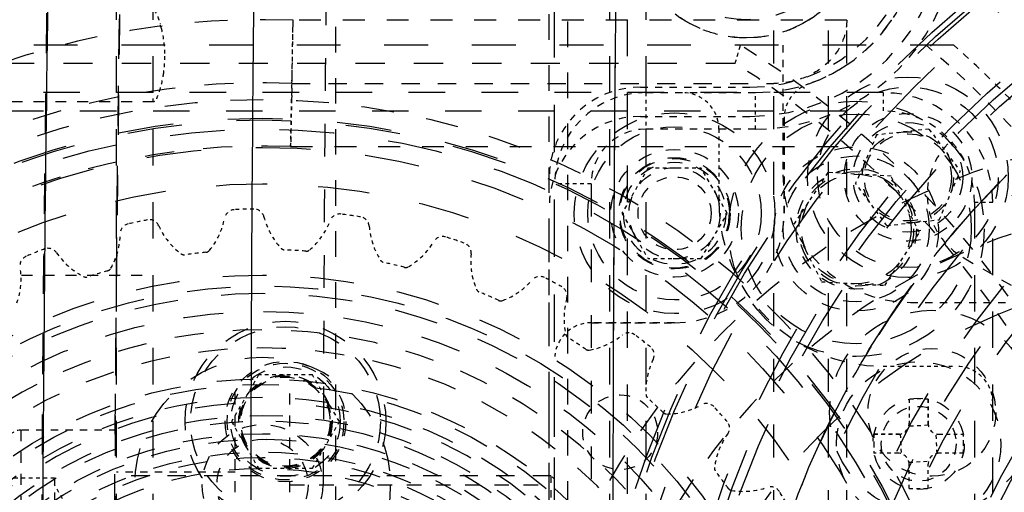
# Model space of a CAD drawing. Header units: millimetres. Extents: x 14186 to 17588, y 1400 to 3805.
# Tile 128 of 256: x 16298 to 16325, y 2729 to 2742. Entities that reach past the tile are written whole.
import ezdxf

# ---------------------------------------------------------------- set-up
doc = ezdxf.new("R2010")
doc.units = ezdxf.units.MM
doc.linetypes.add('HIDDEN', pattern=[0.2, 0.1, -0.1])
for name, color, linetype in [('DEFAULT_2', 8, 'HIDDEN'), ('INTFCLR_113701_10', 7, 'Continuous'), ('INTFCLR_159558', 7, 'Continuous'), ('INTFCLR_357034', 7, 'Continuous'), ('SHELL_48', 7, 'Continuous'), ('SHELL_52', 7, 'Continuous'), ('SHELL_61_1', 7, 'Continuous')]:
    doc.layers.add(name, color=color, linetype=linetype)
doc.layers.add('dim', color=82, linetype='Continuous', lineweight=9)
doc.styles.get("Standard").update_dxf_attribs({"font": 'arial.ttf'})
doc.dimstyles.new('ISO-25', dxfattribs={"dimtxt": 2.5, "dimasz": 2.5, "dimexe": 1.25, "dimexo": 0.625, "dimtad": 1, "dimtxsty": 'Standard', "dimcen": 2.5, "dimadec": 0, "dimazin": 0, "dimtfac": 1, "dimtmove": 0, "dimatfit": 3, "dimfxl": 1, "dimarcsym": 0})

# ---------------------------------------------------------------- blocks, each defined once
blk = doc.blocks.new('*D24')
at = {"layer": 'Defpoints', "color": 0, "transparency": 16777216}
for p in [(16328.859, 2985.593), (16472.816, 2454.767)]:
    blk.add_point(p, dxfattribs=at)
at = {"layer": 'dim', "color": 0, "linetype": 'Continuous', "lineweight": -2, "transparency": 16777216}
for p, q in [((16322.578, 3008.756), (16316.296, 3031.92)), ((16328.859, 2985.593), (16472.816, 2454.767)), ((16510.019, 2317.586), (16479.098, 2431.603))]:
    blk.add_line(p, q, dxfattribs=at)
at = {"layer": 'dim', "color": 0, "transparency": 16777216}
for points in [[(16326.438, 3009.803), (16318.717, 3007.709), (16328.859, 2985.593)], [(16482.958, 2432.65), (16475.237, 2430.556), (16472.816, 2454.767)]]:
    blk.add_solid(points, dxfattribs=at)
at = {"layer": 'dim', "color": 0, "transparency": 16777216, "insert": (16518.28, 2368.594), "char_height": 30, "attachment_point": 5, "rotation": 285.1733}
blk.add_mtext('360%%D', dxfattribs=at)
blk = doc.blocks.new('*D27')
at = {"layer": 'Defpoints', "color": 0, "transparency": 16777216}
for p in [(17053.851, 3119.687), (16297.825, 2320.672)]:
    blk.add_point(p, dxfattribs=at)
at = {"layer": 'dim', "color": 0, "linetype": 'Continuous', "lineweight": -2, "transparency": 16777216}
for p, q in [((17253.469, 3330.657), (17070.346, 3137.12)), ((16297.825, 2320.672), (17053.851, 3119.687)), ((16281.33, 2303.239), (16264.835, 2285.806))]:
    blk.add_line(p, q, dxfattribs=at)
at = {"layer": 'dim', "color": 0, "transparency": 16777216}
for points in [[(17067.44, 3139.87), (17073.251, 3134.371), (17053.851, 3119.687)], [(16278.424, 2305.989), (16284.235, 2300.49), (16297.825, 2320.672)]]:
    blk.add_solid(points, dxfattribs=at)
at = {"layer": 'dim', "color": 0, "transparency": 16777216, "insert": (17191.287, 3297.171), "char_height": 30, "attachment_point": 5, "rotation": 46.5835}
blk.add_mtext('∅1100', dxfattribs=at)
blk = doc.blocks.new('*D28')
at = {"layer": 'Defpoints', "color": 0, "transparency": 16777216}
for p in [(17217.995, 2998.669), (16133.681, 2441.691)]:
    blk.add_point(p, dxfattribs=at)
at = {"layer": 'dim', "color": 0, "linetype": 'Continuous', "lineweight": -2, "transparency": 16777216}
for p, q in [((17380.14, 3081.958), (17239.343, 3009.635)), ((16133.681, 2441.691), (17217.995, 2998.669)), ((16112.333, 2430.725), (16090.984, 2419.759))]:
    blk.add_line(p, q, dxfattribs=at)
at = {"layer": 'dim', "color": 0, "transparency": 16777216}
for points in [[(17237.515, 3013.193), (17241.17, 3006.077), (17217.995, 2998.669)], [(16110.505, 2434.283), (16114.16, 2427.167), (16133.681, 2441.691)]]:
    blk.add_solid(points, dxfattribs=at)
at = {"layer": 'dim', "color": 0, "transparency": 16777216, "insert": (17310.293, 3070.985), "char_height": 30, "attachment_point": 5, "rotation": 27.1882}
blk.add_mtext('∅1219', dxfattribs=at)

msp = doc.modelspace()

# ---------------------------------------------------------------- linework, layer by layer
for centre, radius in [((16675.838, 2720.18), 609.5), ((16675.838, 2720.18), 550), ((16400.838, 2720.18), 275)]:
    msp.add_circle(centre, radius)
at = {"color": 7, "linetype": 'Continuous'}
for centre, radius, start, end in [((17874.215, 2720.084), 1575.423, 178.718401, 179.996524), ((17870.452, 2727.435), 1556.019, 179.15533, 180.190039), ((17869.76, 2727.134), 1565.246, 179.156884, 180.254584)]:
    msp.add_arc(centre, radius, start, end, dxfattribs=at)
at = {"layer": 'DEFAULT_2', "color": 8, "linetype": 'HIDDEN', "ltscale": 13}
msp.add_line((16312.838, 2670.946), (16312.838, 2769.414), dxfattribs=at)
at = {"layer": 'DEFAULT_2', "color": 8, "linetype": 'HIDDEN', "ltscale": 10}
for p, q in [((16314.338, 2761.18), (16314.338, 2679.18)), ((16314.838, 2679.18), (16314.838, 2761.18)), ((16315.338, 2761.18), (16315.338, 2679.18)), ((16300.838, 2680.18), (16300.838, 2760.18)), ((16301.838, 2680.18), (16301.838, 2760.18)), ((16321.838, 2740.18), (16287.838, 2740.18)), ((16287.838, 2739.68), (16321.838, 2739.68)), ((16324.338, 2737.18), (16324.338, 2703.18)), ((16324.838, 2703.18), (16324.838, 2737.18))]:
    msp.add_line(p, q, dxfattribs=at)
at = {"layer": 'DEFAULT_2', "color": 8, "linetype": 'HIDDEN', "ltscale": 9}
for p, q in [((16318.838, 2685.18), (16318.838, 2755.18)), ((16320.338, 2685.18), (16320.338, 2755.18)), ((16320.838, 2685.18), (16320.838, 2755.18))]:
    msp.add_line(p, q, dxfattribs=at)
at = {"layer": 'DEFAULT_2', "color": 8, "linetype": 'HIDDEN', "ltscale": 7}
for p, q in [((16312.688, 2694.03), (16312.688, 2746.33)), ((16313.188, 2746.33), (16313.188, 2694.03)), ((16306.838, 2746.18), (16306.838, 2694.18))]:
    msp.add_line(p, q, dxfattribs=at)
at = {"layer": 'DEFAULT_2', "color": 8, "linetype": 'HIDDEN'}
for p, q in [((16305.643, 2740.432), (16305.676, 2742.164)), ((16317.338, 2739.18), (16317.338, 2737.18)), ((16321.658, 2739.019), (16321.081, 2737.695)), ((16323.092, 2739.181), (16321.658, 2739.019)), ((16323.092, 2739.181), (16323.95, 2738.02)), ((16320.323, 2737.991), (16319.372, 2736.544)), ((16322.053, 2737.891), (16320.323, 2737.991)), ((16322.83, 2736.343), (16322.053, 2737.891)), ((16323.373, 2736.697), (16323.95, 2738.02)), ((16321.939, 2736.534), (16321.081, 2737.695)), ((16319.372, 2736.544), (16320.15, 2734.996)), ((16321.939, 2736.534), (16323.373, 2736.697)), ((16321.879, 2734.896), (16322.83, 2736.343)), ((16320.15, 2734.996), (16321.879, 2734.896)), ((16321.838, 2732.68), (16323.838, 2732.68)), ((16304.727, 2732.442), (16303.988, 2731.162)), ((16306.205, 2732.442), (16304.727, 2732.442)), ((16306.944, 2731.162), (16306.205, 2732.442)), ((16303.988, 2731.162), (16304.727, 2729.882)), ((16306.205, 2729.882), (16306.944, 2731.162)), ((16304.727, 2729.882), (16306.205, 2729.882)), ((16299.859, 2728.18), (16299.138, 2729.43))]:
    msp.add_line(p, q, dxfattribs=at)
at = {"layer": 'DEFAULT_2', "color": 8, "linetype": 'HIDDEN', "ltscale": 6}
for p, q in [((16320.838, 2742.164), (16305.676, 2742.164)), ((16305.608, 2738.7), (16320.838, 2738.7))]:
    msp.add_line(p, q, dxfattribs=at)
at = {"layer": 'DEFAULT_2', "color": 8, "linetype": 'HIDDEN', "ltscale": 12}
msp.add_line((16323.773, 2741.48), (16285.902, 2741.48), dxfattribs=at)
at = {"layer": 'DEFAULT_2', "color": 8, "linetype": 'HIDDEN', "ltscale": 2}
for p, q in [((16319.088, 2741.48), (16319.088, 2737.93)), ((16315.188, 2740.33), (16318.188, 2740.33)), ((16315.188, 2739.53), (16318.188, 2739.53)), ((16319.124, 2739.478), (16319.124, 2736.872)), ((16322.588, 2734.43), (16326.138, 2734.43)), ((16316.124, 2733.872), (16313.838, 2733.872)), ((16300.838, 2730.93), (16298.213, 2730.93)), ((16304.088, 2729.78), (16300.838, 2729.78)), ((16299.138, 2729.618), (16299.138, 2726.742)), ((16312.738, 2729.68), (16312.738, 2726.68))]:
    msp.add_line(p, q, dxfattribs=at)
at = {"layer": 'DEFAULT_2', "color": 8, "linetype": 'HIDDEN', "ltscale": 8}
msp.add_line((16317.784, 2740.98), (16291.891, 2740.98), dxfattribs=at)
at = {"layer": 'DEFAULT_2', "color": 8, "linetype": 'HIDDEN', "ltscale": 0.2}
msp.add_line((16305.64, 2740.305), (16305.634, 2739.988), dxfattribs=at)
at = {"layer": 'DEFAULT_2', "color": 8, "linetype": 'HIDDEN', "ltscale": 5}
for p, q in [((16305.643, 2740.432), (16318.838, 2740.432)), ((16312.738, 2729.68), (16300.838, 2729.68))]:
    msp.add_line(p, q, dxfattribs=at)
at = {"layer": 'DEFAULT_2', "color": 8, "linetype": 'HIDDEN', "ltscale": 0.4}
for p, q in [((16321.838, 2740.18), (16321.838, 2739.68)), ((16324.338, 2737.18), (16324.838, 2737.18)), ((16323.07, 2731.06), (16322.537, 2731.035)), ((16322.303, 2730.818), (16322.328, 2730.284)), ((16323.313, 2730.292), (16323.288, 2730.826)), ((16322.546, 2730.05), (16323.079, 2730.075))]:
    msp.add_line(p, q, dxfattribs=at)
at = {"layer": 'DEFAULT_2', "color": 8, "linetype": 'HIDDEN', "ltscale": 3}
for p, q in [((16301.863, 2739.93), (16295.838, 2739.93)), ((16295.838, 2735.18), (16301.838, 2735.18)), ((16304.088, 2725.629), (16304.088, 2732.156)), ((16305.588, 2725.629), (16305.588, 2732.156)), ((16298.213, 2730.93), (16298.213, 2725.43))]:
    msp.add_line(p, q, dxfattribs=at)
at = {"layer": 'DEFAULT_2', "color": 8, "linetype": 'HIDDEN', "ltscale": 0.001}
msp.add_line((16314.691, 2733.536), (16314.69, 2733.536), dxfattribs=at)
at = {"layer": 'DEFAULT_2', "color": 8, "linetype": 'HIDDEN', "ltscale": 0.5}
for p, q in [((16322.548, 2731.779), (16322.548, 2731.115)), ((16323.068, 2731.779), (16323.07, 2731.06)), ((16323.068, 2731.075), (16323.068, 2731.779)), ((16321.584, 2730.815), (16322.303, 2730.818)), ((16322.288, 2730.815), (16321.584, 2730.815)), ((16323.368, 2730.815), (16324.032, 2730.815)), ((16322.248, 2730.295), (16321.584, 2730.295)), ((16324.032, 2730.295), (16323.313, 2730.292)), ((16324.032, 2730.295), (16323.328, 2730.295)), ((16322.548, 2729.331), (16322.548, 2730.046)), ((16323.068, 2729.331), (16323.068, 2729.995))]:
    msp.add_line(p, q, dxfattribs=at)
at = {"layer": 'DEFAULT_2', "color": 8, "linetype": 'HIDDEN', "ltscale": 0.9}
msp.add_line((16297.838, 2729.618), (16299.138, 2729.618), dxfattribs=at)
at = {"layer": 'DEFAULT_2', "color": 8, "linetype": 'HIDDEN', "ltscale": 0.1}
msp.add_line((16312.838, 2729.58), (16312.738, 2729.68), dxfattribs=at)
at = {"layer": 'DEFAULT_2', "color": 8, "linetype": 'HIDDEN', "ltscale": 4}
msp.add_line((16305.588, 2729.43), (16312.482, 2729.43), dxfattribs=at)
at = {"layer": 'DEFAULT_2', "color": 8, "linetype": 'HIDDEN', "ltscale": 11}
msp.add_lwpolyline([(16300.765, 2720.18), (16300.77, 2724.205), (16300.788, 2728.621), (16300.817, 2732.91), (16300.856, 2737.071), (16300.905, 2741.106), (16300.962, 2745.015), (16301.027, 2748.799), (16301.098, 2752.457), (16301.163, 2755.494)], dxfattribs=at)
at = {"layer": 'DEFAULT_2', "color": 8, "linetype": 'HIDDEN', "ltscale": 0.5}
for points in [[(16305.663, 2741.48), (16305.672, 2741.932), (16305.676, 2742.164)], [(16305.648, 2740.709), (16305.655, 2741.065), (16305.659, 2741.266), (16305.663, 2741.48)]]:
    msp.add_lwpolyline(points, dxfattribs=at)
at = {"layer": 'DEFAULT_2', "color": 8, "linetype": 'HIDDEN'}
msp.add_lwpolyline([(16305.608, 2738.7), (16305.645, 2740.56), (16305.648, 2740.709)], dxfattribs=at)
at = {"layer": 'DEFAULT_2', "color": 8, "linetype": 'HIDDEN', "ltscale": 0.6}
msp.add_lwpolyline([(16305.634, 2739.988), (16305.63, 2739.801), (16305.626, 2739.598), (16305.617, 2739.161)], dxfattribs=at)
at = {"layer": 'DEFAULT_2', "color": 8, "linetype": 'HIDDEN', "ltscale": 0.3}
msp.add_lwpolyline([(16305.617, 2739.161), (16305.612, 2738.932), (16305.608, 2738.7)], dxfattribs=at)
at = {"layer": 'DEFAULT_2', "color": 8, "linetype": 'HIDDEN', "ltscale": 23}
for radius in [29.1, 29, 28.5]:
    msp.add_circle((16342.838, 2720.18), radius, dxfattribs=at)
at = {"layer": 'DEFAULT_2', "color": 8, "linetype": 'HIDDEN', "ltscale": 8}
for centre, radius in [((16318.089, 2744.929), 3.25), ((16321.101, 2736.443), 3.5), ((16321.101, 2736.443), 3.15), ((16304.838, 2729.43), 3.5), ((16304.838, 2720.18), 10.5), ((16304.838, 2720.18), 10), ((16304.838, 2720.18), 9.7)]:
    msp.add_circle(centre, radius, dxfattribs=at)
at = {"layer": 'DEFAULT_2', "color": 8, "linetype": 'HIDDEN', "ltscale": 7}
for centre, radius in [((16318.089, 2744.929), 2.75), ((16322.515, 2737.858), 2.75), ((16323.169, 2731.414), 2.8), ((16305.466, 2731.162), 2.75)]:
    msp.add_circle(centre, radius, dxfattribs=at)
at = {"layer": 'DEFAULT_2', "color": 8, "linetype": 'HIDDEN', "ltscale": 21}
msp.add_circle((16342.838, 2720.18), 26.75, dxfattribs=at)
at = {"layer": 'DEFAULT_2', "color": 8, "linetype": 'HIDDEN', "ltscale": 20}
for radius in [25, 24.5]:
    msp.add_circle((16342.838, 2720.18), radius, dxfattribs=at)
at = {"layer": 'DEFAULT_2', "color": 8, "linetype": 'HIDDEN', "ltscale": 18}
for radius in [23, 22.5, 22]:
    msp.add_circle((16342.838, 2720.18), radius, dxfattribs=at)
at = {"layer": 'DEFAULT_2', "color": 8, "linetype": 'HIDDEN', "ltscale": 6}
for centre, radius in [((16322.515, 2737.858), 2.475), ((16305.466, 2731.162), 2.6)]:
    msp.add_circle(centre, radius, dxfattribs=at)
at = {"layer": 'DEFAULT_2', "color": 8, "linetype": 'HIDDEN', "ltscale": 15}
for centre, radius in [((16304.838, 2720.18), 19.3), ((16304.838, 2720.18), 19.25), ((16304.838, 2720.18), 19), ((16342.838, 2720.18), 19), ((16304.838, 2720.18), 18.5), ((16342.838, 2720.18), 18.5)]:
    msp.add_circle(centre, radius, dxfattribs=at)
at = {"layer": 'DEFAULT_2', "color": 8, "linetype": 'HIDDEN', "ltscale": 4}
for centre, radius in [((16322.515, 2737.858), 1.75), ((16322.515, 2737.858), 1.25), ((16322.515, 2737.858), 1.194), ((16316.124, 2736.872), 1.25), ((16321.101, 2736.443), 1.65), ((16323.169, 2731.414), 1.75), ((16305.466, 2731.162), 1.6), ((16305.466, 2731.162), 1.28), ((16305.466, 2731.162), 1.25), ((16305.466, 2731.162), 1.22), ((16322.808, 2730.555), 1.25), ((16304.838, 2729.43), 1.65), ((16304.838, 2729.43), 1.25)]:
    msp.add_circle(centre, radius, dxfattribs=at)
at = {"layer": 'DEFAULT_2', "color": 8, "linetype": 'HIDDEN', "ltscale": 5}
for centre, radius in [((16322.515, 2737.858), 1.5), ((16321.101, 2736.443), 2.25), ((16316.124, 2736.872), 1.525), ((16321.101, 2736.443), 2), ((16321.101, 2736.443), 1.571), ((16321.101, 2736.443), 1.5), ((16322.808, 2730.555), 2.25), ((16305.466, 2731.162), 1.5)]:
    msp.add_circle(centre, radius, dxfattribs=at)
at = {"layer": 'DEFAULT_2', "color": 8, "linetype": 'HIDDEN', "ltscale": 14}
for centre, radius in [((16342.838, 2720.18), 18), ((16304.838, 2720.18), 17.5)]:
    msp.add_circle(centre, radius, dxfattribs=at)
at = {"layer": 'DEFAULT_2', "color": 8, "linetype": 'HIDDEN', "ltscale": 3}
for centre, radius in [((16316.124, 2736.872), 1), ((16314.634, 2730.87), 1.025), ((16322.808, 2730.555), 1.025)]:
    msp.add_circle(centre, radius, dxfattribs=at)
at = {"layer": 'DEFAULT_2', "color": 8, "linetype": 'HIDDEN', "ltscale": 12}
for radius in [15, 14.7, 14.5]:
    msp.add_circle((16304.838, 2720.18), radius, dxfattribs=at)
at = {"layer": 'DEFAULT_2', "color": 8, "linetype": 'HIDDEN', "ltscale": 11}
msp.add_circle((16304.838, 2720.18), 14, dxfattribs=at)
at = {"layer": 'DEFAULT_2', "color": 8, "linetype": 'HIDDEN', "ltscale": 10}
msp.add_circle((16304.838, 2720.18), 12, dxfattribs=at)
at = {"layer": 'DEFAULT_2', "color": 8, "linetype": 'HIDDEN', "ltscale": 9}
msp.add_circle((16304.838, 2720.18), 11, dxfattribs=at)
at = {"layer": 'DEFAULT_2', "color": 8, "linetype": 'HIDDEN', "ltscale": 11}
for centre, radius, start, end in [((17873.623, 2720.09), 1574.858, 178.709516, 179.996716), ((17873.845, 2720.088), 1573.08, 178.709416, 179.996648), ((16304.838, 2720.18), 11.5, 93.7393, 273.4333)]:
    msp.add_arc(centre, radius, start, end, dxfattribs=at)
at = {"layer": 'DEFAULT_2', "color": 8, "linetype": 'HIDDEN', "ltscale": 9}
for centre, radius, start, end in [((17871.222, 2727.361), 1556.789, 179.155586, 180.189783), ((17869.782, 2727.125), 1563.284, 179.156891, 180.254573), ((16304.838, 2720.18), 22, 87.815, 272.185), ((16304.838, 2720.18), 19.8, 32.6534, 120.3466), ((16304.838, 2720.18), 11.5, 330.5667, 86.2607), ((16304.838, 2720.18), 19.8, 302.6534, 30.3466)]:
    msp.add_arc(centre, radius, start, end, dxfattribs=at)
at = {"layer": 'DEFAULT_2', "color": 8, "linetype": 'HIDDEN', "ltscale": 4}
for centre, radius, start, end in [((16318.188, 2744.83), 5.3, 270, 0), ((16318.188, 2744.83), 4.5, 270, 0), ((16304.838, 2720.18), 25, 31.5701, 58.4299), ((16304.838, 2720.18), 24.5, 31.8991, 58.1009), ((16321.838, 2737.18), 4.5, 180, 270)]:
    msp.add_arc(centre, radius, start, end, dxfattribs=at)
at = {"layer": 'DEFAULT_2', "color": 8, "linetype": 'HIDDEN', "ltscale": 3}
for centre, radius, start, end in [((16318.338, 2744.68), 4.5, 288.9544, 0), ((16304.838, 2720.18), 28, 40.4728, 49.5272), ((16321.838, 2737.18), 3, 0, 90), ((16322.588, 2737.93), 3.5, 180, 270), ((16316.124, 2736.872), 3, 270, 0)]:
    msp.add_arc(centre, radius, start, end, dxfattribs=at)
at = {"layer": 'DEFAULT_2', "color": 8, "linetype": 'HIDDEN', "ltscale": 0.09}
msp.add_arc((16299.308, 2741.28), 2.836, 13.5422, 16.1737, dxfattribs=at)
at = {"layer": 'DEFAULT_2', "color": 8, "linetype": 'HIDDEN', "ltscale": 0.4}
for centre, radius, start, end in [((16143.712, 2790.727), 181.042, 344.05084, 344.21535), ((16304.838, 2720.18), 16.81, 90.8068, 92.6439), ((16304.838, 2720.18), 16.81, 80.8068, 82.6439), ((16304.838, 2720.18), 16.81, 100.8068, 102.6439), ((16304.838, 2720.18), 16.81, 70.8068, 72.6439), ((16304.838, 2720.18), 16.81, 110.8068, 112.6439), ((16304.838, 2720.18), 15.7, 95.6789, 97.7717), ((16304.838, 2720.18), 15.7, 85.676, 87.7811), ((16304.838, 2720.18), 15.7, 75.6789, 77.7717), ((16304.838, 2720.18), 15.7, 105.6789, 107.7717), ((16304.838, 2720.18), 16.81, 60.8068, 62.6439), ((16304.838, 2720.18), 15.7, 65.6789, 67.7717), ((16304.838, 2720.18), 16.81, 50.8068, 52.6439), ((16304.838, 2720.18), 15.7, 55.6789, 57.7717), ((16304.838, 2720.18), 15.7, 45.6804, 47.7717), ((16304.838, 2720.18), 16.81, 40.8068, 42.6439), ((16298.213, 2730.555), 0.375, 90, 180), ((16304.838, 2720.18), 15.7, 35.6801, 37.7721), ((16304.838, 2720.18), 16.81, 30.8068, 32.6439)]:
    msp.add_arc(centre, radius, start, end, dxfattribs=at)
at = {"layer": 'DEFAULT_2', "color": 8, "linetype": 'HIDDEN', "ltscale": 2}
for centre, radius, start, end in [((16304.838, 2720.18), 28.5, 41.6371, 48.3629), ((16315.188, 2737.83), 2.5, 90, 180), ((16315.188, 2737.03), 2.5, 90, 180), ((16321.838, 2737.18), 2.5, 0, 90)]:
    msp.add_arc(centre, radius, start, end, dxfattribs=at)
at = {"layer": 'DEFAULT_2', "color": 8, "linetype": 'HIDDEN', "ltscale": 8}
for centre, radius, start, end in [((16304.838, 2720.18), 20.268, 87.7236, 272.2764), ((16330.838, 2720.18), 18.971, 90, 270), ((16304.838, 2720.18), 18.536, 87.6196, 272.3804), ((16304.838, 2720.18), 13.5, 321.0576, 218.9424), ((16304.838, 2720.18), 13, 306.1145, 233.8877)]:
    msp.add_arc(centre, radius, start, end, dxfattribs=at)
at = {"layer": 'DEFAULT_2', "color": 8, "linetype": 'HIDDEN', "ltscale": 0.9}
msp.add_arc((16320.124, 2739.478), 1, 108.9544, 180, dxfattribs=at)
at = {"layer": 'DEFAULT_2', "color": 8, "linetype": 'HIDDEN'}
for centre, start, end in [((16316.338, 2739.18), 0, 90), ((16313.838, 2732.872), 90, 180), ((16323.838, 2731.68), 0, 90)]:
    msp.add_arc(centre, 1, start, end, dxfattribs=at)
at = {"layer": 'DEFAULT_2', "color": 8, "linetype": 'HIDDEN', "ltscale": 7}
msp.add_arc((16330.838, 2720.18), 17.034, 90, 270, dxfattribs=at)
at = {"layer": 'DEFAULT_2', "color": 8, "linetype": 'HIDDEN', "ltscale": 0.3}
for centre, radius, start, end in [((16304.075, 2736.692), 0.28, 92.6439, 169.301), ((16304.605, 2736.708), 0.28, 14.1497, 90.8068), ((16306.954, 2736.574), 0.28, 82.6439, 159.301), ((16307.479, 2736.498), 0.28, 4.1497, 80.8068), ((16301.219, 2736.309), 0.28, 102.6439, 179.301), ((16301.738, 2736.417), 0.28, 24.1497, 100.8068), ((16309.769, 2735.957), 0.28, 72.6439, 149.301), ((16310.272, 2735.791), 0.28, 354.1497, 70.8068), ((16298.474, 2735.436), 0.28, 112.6439, 189.301), ((16298.966, 2735.632), 0.28, 34.1497, 110.8068), ((16312.434, 2734.861), 0.28, 62.6439, 139.301), ((16312.9, 2734.61), 0.28, 344.1497, 60.8068), ((16315.284, 2732.991), 0.28, 334.1497, 50.8068), ((16316.997, 2731.378), 0.28, 42.6439, 119.301), ((16317.35, 2730.982), 0.28, 324.1497, 40.8068), ((16322.248, 2731.115), 0.3, 270, 360), ((16323.368, 2731.115), 0.3, 180, 270), ((16322.248, 2729.995), 0.3, 0, 90), ((16323.368, 2729.995), 0.3, 90, 180), ((16318.757, 2729.096), 0.28, 32.6439, 109.3)]:
    msp.add_arc(centre, radius, start, end, dxfattribs=at)
at = {"layer": 'DEFAULT_2', "color": 8, "linetype": 'HIDDEN', "ltscale": 0.7}
for centre, start, end in [((16306.792, 2737.259), 194.1497, 222.8691), ((16303.796, 2737.339), 204.1497, 232.8691), ((16301.859, 2737.111), 320.5816, 349.301), ((16304.845, 2737.371), 310.5816, 339.301), ((16309.728, 2736.661), 184.1497, 212.8691), ((16298.965, 2736.337), 330.5816, 359.301), ((16307.83, 2737.108), 300.5816, 329.301), ((16300.832, 2736.898), 214.1497, 242.8691), ((16312.515, 2735.561), 174.1497, 202.8691), ((16296.248, 2735.071), 340.5816, 9.301), ((16310.724, 2736.332), 290.5816, 319.301), ((16315.07, 2733.994), 164.1497, 192.8691), ((16313.439, 2735.064), 280.5813, 309.2055), ((16317.313, 2732.008), 154.1497, 182.8691), ((16315.893, 2733.344), 270.5816, 299.301), ((16319.177, 2729.662), 144.1497, 172.8691), ((16318.011, 2731.225), 260.5816, 289.3011)]:
    msp.add_arc(centre, 1.975, start, end, dxfattribs=at)
at = {"layer": 'DEFAULT_2', "color": 8, "linetype": 'HIDDEN', "ltscale": 13}
msp.add_arc((16341.078, 2720.18), 16.435, 105.4451, 254.5549, dxfattribs=at)
at = {"layer": 'DEFAULT_2', "color": 8, "linetype": 'HIDDEN', "ltscale": 0.08}
for centre, start, end in [((16302.694, 2735.884), 232.8691, 277.7717), ((16303.269, 2735.952), 275.679, 320.5816), ((16305.454, 2736.018), 222.8691, 267.4383), ((16306.032, 2735.985), 265.9829, 310.5816), ((16308.195, 2735.67), 212.8691, 257.7717), ((16300.554, 2735.44), 285.679, 330.5816), ((16308.758, 2735.537), 255.679, 300.5816), ((16300, 2735.274), 242.8691, 287.7717), ((16310.834, 2734.852), 202.8691, 247.7717), ((16311.366, 2734.623), 245.679, 290.5816), ((16313.29, 2733.588), 192.8691, 237.7717), ((16313.774, 2733.27), 235.679, 280.5783), ((16315.49, 2731.916), 182.8691, 227.7717), ((16315.912, 2731.52), 225.5266, 270.5816), ((16317.366, 2729.888), 172.8691, 217.7391), ((16317.713, 2729.424), 215.5609, 260.5816)]:
    msp.add_arc(centre, 0.15, start, end, dxfattribs=at)
at = {"layer": 'DEFAULT_2', "color": 8, "linetype": 'HIDDEN', "ltscale": 14}
msp.add_arc((16330.838, 2720.18), 15.098, 90, 270, dxfattribs=at)
at = {"layer": 'DEFAULT_2', "color": 8, "linetype": 'HIDDEN', "ltscale": 0.1}
for start, end in [(86.7254, 129.4308), (52.6439, 86.7099)]:
    msp.add_arc((16314.868, 2733.319), 0.28, start, end, dxfattribs=at)
at = {"layer": 'DEFAULT_2', "color": 8, "linetype": 'HIDDEN', "ltscale": 4}
for points in [[(16318.089, 2741.679), (16317.877, 2741.681), (16317.451, 2741.722), (16316.634, 2741.966), (16315.731, 2742.572), (16315.008, 2743.653), (16314.754, 2744.929), (16315.008, 2746.205), (16315.731, 2747.286), (16316.635, 2747.891), (16317.451, 2748.135), (16317.877, 2748.177), (16318.089, 2748.179)], [(16318.089, 2748.179), (16318.301, 2748.176), (16318.727, 2748.135), (16319.544, 2747.891), (16320.447, 2747.286), (16321.17, 2746.205), (16321.423, 2744.928), (16321.17, 2743.652), (16320.447, 2742.571), (16319.543, 2741.966), (16318.727, 2741.722), (16318.301, 2741.681), (16318.089, 2741.679)]]:
    msp.add_open_spline(points, degree=3, knots=[0, 0, 0, 0, 0.062719, 0.12546, 0.250335, 0.375171, 0.500007, 0.62485, 0.749685, 0.874547, 0.937288, 1, 1, 1, 1], dxfattribs=at)
at = {"layer": 'DEFAULT_2', "color": 8, "linetype": 'HIDDEN', "ltscale": 10}
msp.add_open_spline([(16342.838, 2695.18), (16341.204, 2695.181), (16338.744, 2695.422), (16335.569, 2696.218), (16332.486, 2697.321), (16328.858, 2699.259), (16325.046, 2702.388), (16321.917, 2706.201), (16319.592, 2710.551), (16318.16, 2715.271), (16317.677, 2720.18), (16318.16, 2725.089), (16319.592, 2729.809), (16321.917, 2734.159), (16325.046, 2737.971), (16328.858, 2741.1), (16332.486, 2743.039), (16335.569, 2744.142), (16338.744, 2744.938), (16341.204, 2745.178), (16342.838, 2745.18)], degree=3, knots=[0, 0, 0, 0, 0.062492, 0.093775, 0.125056, 0.187547, 0.250038, 0.312529, 0.37502, 0.437511, 0.500001, 0.562491, 0.624981, 0.687471, 0.749962, 0.812452, 0.874942, 0.906224, 0.937507, 1, 1, 1, 1], dxfattribs=at)
at = {"layer": 'DEFAULT_2', "color": 8, "linetype": 'HIDDEN', "ltscale": 0.3}
for points, knots in [([(16301.863, 2742.43), (16301.876, 2742.43), (16301.905, 2742.392), (16301.941, 2742.325), (16301.988, 2742.21), (16302.016, 2742.121), (16302.031, 2742.07)], [0, 0, 0, 0, 0.096554, 0.297982, 0.603024, 1, 1, 1, 1]), ([(16302.154, 2741.18), (16302.154, 2741.061), (16302.145, 2740.903), (16302.126, 2740.747), (16302.121, 2740.709)], [0, 0, 0, 0, 0.757426, 1, 1, 1, 1]), ([(16302.121, 2740.709), (16302.115, 2740.671), (16302.093, 2740.531), (16302.061, 2740.393), (16302.032, 2740.294)], [0, 0, 0, 0, 0.272696, 1, 1, 1, 1]), ([(16302.032, 2740.294), (16302.009, 2740.213), (16301.965, 2740.094), (16301.913, 2739.968), (16301.879, 2739.938)], [0, 0, 0, 0, 0.652935, 1, 1, 1, 1])]:
    msp.add_open_spline(points, degree=3, knots=knots, dxfattribs=at)
at = {"layer": 'DEFAULT_2', "color": 8, "linetype": 'HIDDEN', "ltscale": 2}
msp.add_open_spline([(16320.838, 2742.164), (16320.838, 2741.937), (16320.728, 2741.468), (16320.272, 2740.894), (16319.61, 2740.518), (16319.097, 2740.432), (16318.838, 2740.432)], degree=3, knots=[0, 0, 0, 0, 0.233231, 0.476605, 0.733675, 1, 1, 1, 1], dxfattribs=at)
at = {"layer": 'DEFAULT_2', "color": 8, "linetype": 'HIDDEN', "ltscale": 0.5}
msp.add_open_spline([(16302.065, 2741.944), (16302.078, 2741.887), (16302.131, 2741.636), (16302.154, 2741.378), (16302.154, 2741.18)], degree=3, knots=[0, 0, 0, 0, 0.226518, 1, 1, 1, 1], dxfattribs=at)
at = {"layer": 'DEFAULT_2', "color": 8, "linetype": 'HIDDEN', "ltscale": 0.08}
msp.add_open_spline([(16301.863, 2739.93), (16301.852, 2739.93), (16301.835, 2739.977), (16301.838, 2740.008), (16301.838, 2740.034)], degree=3, knots=[0, 0, 0, 0, 0.295426, 1, 1, 1, 1], dxfattribs=at)
at = {"layer": 'DEFAULT_2', "color": 8, "linetype": 'HIDDEN', "ltscale": 0.01}
msp.add_open_spline([(16301.879, 2739.938), (16301.877, 2739.936), (16301.872, 2739.932), (16301.865, 2739.93), (16301.863, 2739.93)], degree=3, knots=[0, 0, 0, 0, 0.572106, 1, 1, 1, 1], dxfattribs=at)
at = {"layer": 'DEFAULT_2', "color": 8, "linetype": 'HIDDEN', "ltscale": 0.4}
for points in [[(16323.068, 2731.779), (16322.981, 2731.781), (16322.808, 2731.783), (16322.634, 2731.781), (16322.548, 2731.779)], [(16322.548, 2729.331), (16322.634, 2729.329), (16322.808, 2729.327), (16322.981, 2729.329), (16323.068, 2729.331)]]:
    msp.add_open_spline(points, degree=3, dxfattribs=at)
at = {"layer": 'DEFAULT_2', "color": 8, "linetype": 'HIDDEN', "ltscale": 0.2}
for points, knots in [([(16321.584, 2730.815), (16321.583, 2730.793), (16321.582, 2730.707), (16321.581, 2730.62), (16321.581, 2730.555)], [0, 0, 0, 0, 0.249916, 1, 1, 1, 1]), ([(16324.035, 2730.555), (16324.035, 2730.577), (16324.034, 2730.663), (16324.033, 2730.75), (16324.032, 2730.815)], [0, 0, 0, 0, 0.250063, 1, 1, 1, 1]), ([(16321.581, 2730.555), (16321.581, 2730.533), (16321.581, 2730.447), (16321.582, 2730.36), (16321.584, 2730.295)], [0, 0, 0, 0, 0.250063, 1, 1, 1, 1]), ([(16324.032, 2730.295), (16324.032, 2730.317), (16324.034, 2730.403), (16324.035, 2730.49), (16324.035, 2730.555)], [0, 0, 0, 0, 0.249916, 1, 1, 1, 1])]:
    msp.add_open_spline(points, degree=3, knots=knots, dxfattribs=at)
at = {"layer": 'INTFCLR_113701_10', "color": 8, "linetype": 'HIDDEN', "ltscale": 10}
msp.add_circle((16304.838, 2720.18), 12.15, dxfattribs=at)
at = {"layer": 'INTFCLR_113701_10', "color": 8, "linetype": 'HIDDEN', "ltscale": 9}
for radius in [11.65, 11.15]:
    msp.add_circle((16304.838, 2720.18), radius, dxfattribs=at)
at = {"layer": 'INTFCLR_113701_10', "color": 8, "linetype": 'HIDDEN', "ltscale": 8}
for radius in [10.65, 10.15]:
    msp.add_circle((16304.838, 2720.18), radius, dxfattribs=at)
at = {"layer": 'INTFCLR_159558', "color": 8, "linetype": 'HIDDEN', "ltscale": 4}
msp.add_circle((16322.515, 2737.858), 1.25, dxfattribs=at)
at = {"layer": 'INTFCLR_159558', "color": 8, "linetype": 'HIDDEN', "ltscale": 14}
msp.add_circle((16304.838, 2720.18), 17.5, dxfattribs=at)
at = {"layer": 'INTFCLR_357034', "color": 8, "linetype": 'HIDDEN', "ltscale": 11}
msp.add_circle((16304.838, 2720.18), 14, dxfattribs=at)
at = {"layer": 'INTFCLR_357034', "color": 8, "linetype": 'HIDDEN', "ltscale": 4}
msp.add_circle((16305.466, 2731.162), 1.65, dxfattribs=at)
at = {"layer": 'SHELL_48', "color": 8, "linetype": 'HIDDEN'}
for p, q in [((16315.403, 2738.122), (16314.681, 2736.872)), ((16315.403, 2738.122), (16316.846, 2738.122)), ((16317.568, 2736.872), (16316.846, 2738.122)), ((16314.681, 2736.872), (16315.403, 2735.622)), ((16316.846, 2735.622), (16317.568, 2736.872)), ((16316.846, 2735.622), (16315.403, 2735.622))]:
    msp.add_line(p, q, dxfattribs=at)
at = {"layer": 'SHELL_48', "color": 8, "linetype": 'HIDDEN', "ltscale": 7}
msp.add_circle((16316.124, 2736.872), 2.75, dxfattribs=at)
at = {"layer": 'SHELL_48', "color": 8, "linetype": 'HIDDEN', "ltscale": 6}
msp.add_circle((16316.124, 2736.872), 2.375, dxfattribs=at)
at = {"layer": 'SHELL_48', "color": 8, "linetype": 'HIDDEN', "ltscale": 5}
msp.add_circle((16316.124, 2736.872), 1.5, dxfattribs=at)
at = {"layer": 'SHELL_48', "color": 8, "linetype": 'HIDDEN', "ltscale": 4}
for radius in [1.4, 1.25]:
    msp.add_circle((16316.124, 2736.872), radius, dxfattribs=at)
at = {"layer": 'SHELL_52', "color": 8, "linetype": 'HIDDEN', "ltscale": 0.7}
for p, q in [((16315.338, 2740.18), (16315.338, 2739.18)), ((16318.338, 2739.18), (16318.338, 2740.18)), ((16313.838, 2737.68), (16312.838, 2737.68))]:
    msp.add_line(p, q, dxfattribs=at)
at = {"layer": 'SHELL_52', "color": 8, "linetype": 'HIDDEN', "ltscale": 2}
for p, q in [((16315.338, 2740.18), (16318.338, 2740.18)), ((16319.124, 2736.872), (16319.124, 2739.478)), ((16318.338, 2739.18), (16315.338, 2739.18)), ((16313.838, 2733.872), (16316.124, 2733.872))]:
    msp.add_line(p, q, dxfattribs=at)
at = {"layer": 'SHELL_52', "color": 8, "linetype": 'HIDDEN', "ltscale": 11}
msp.add_line((16312.838, 2702.68), (16312.838, 2737.68), dxfattribs=at)
at = {"layer": 'SHELL_52', "color": 8, "linetype": 'HIDDEN', "ltscale": 9}
msp.add_line((16313.838, 2737.68), (16313.838, 2706.752), dxfattribs=at)
at = {"layer": 'SHELL_52', "color": 8, "linetype": 'HIDDEN', "ltscale": 22}
msp.add_circle((16342.838, 2720.18), 27, dxfattribs=at)
at = {"layer": 'SHELL_52', "color": 8, "linetype": 'HIDDEN', "ltscale": 21}
msp.add_circle((16342.838, 2720.18), 26.5, dxfattribs=at)
at = {"layer": 'SHELL_52', "color": 8, "linetype": 'HIDDEN', "ltscale": 17}
msp.add_arc((16342.838, 2720.18), 25, 26.8721, 333.1279, dxfattribs=at)
at = {"layer": 'SHELL_52', "color": 8, "linetype": 'HIDDEN', "ltscale": 4}
msp.add_arc((16318.338, 2744.68), 4.5, 270, 0, dxfattribs=at)
at = {"layer": 'SHELL_52', "color": 8, "linetype": 'HIDDEN', "ltscale": 3}
for centre, radius, end in [((16318.338, 2744.68), 5.5, 336.3023), ((16316.124, 2736.872), 3, 0)]:
    msp.add_arc(centre, radius, 270, end, dxfattribs=at)
at = {"layer": 'SHELL_52', "color": 8, "linetype": 'HIDDEN', "ltscale": 0.9}
msp.add_arc((16320.124, 2739.478), 1, 108.9544, 180, dxfattribs=at)
at = {"layer": 'SHELL_52', "color": 8, "linetype": 'HIDDEN', "ltscale": 13}
for radius, start, end in [(20.141, 31.7135, 328.2865), (19.853, 31.2523, 328.7477)]:
    msp.add_arc((16342.838, 2720.18), radius, start, end, dxfattribs=at)
at = {"layer": 'SHELL_52', "color": 8, "linetype": 'HIDDEN', "ltscale": 2}
for radius in [2.5, 1.5]:
    msp.add_arc((16315.338, 2737.68), radius, 90, 180, dxfattribs=at)
at = {"layer": 'SHELL_52', "color": 8, "linetype": 'HIDDEN'}
msp.add_arc((16313.838, 2732.872), 1, 90, 180, dxfattribs=at)
at = {"layer": 'SHELL_61_1', "color": 8, "linetype": 'HIDDEN', "ltscale": 2}
msp.add_line((16315.188, 2740.33), (16318.188, 2740.33), dxfattribs=at)
at = {"layer": 'SHELL_61_1', "color": 8, "linetype": 'HIDDEN', "ltscale": 11}
msp.add_line((16312.688, 2702.53), (16312.688, 2737.83), dxfattribs=at)
at = {"layer": 'SHELL_61_1', "color": 8, "linetype": 'HIDDEN', "ltscale": 3}
msp.add_line((16324.043, 2735.65), (16328.77, 2732.921), dxfattribs=at)
at = {"layer": 'SHELL_61_1', "color": 8, "linetype": 'HIDDEN', "ltscale": 23}
msp.add_circle((16342.838, 2720.18), 29.25, dxfattribs=at)
at = {"layer": 'SHELL_61_1', "color": 8, "linetype": 'HIDDEN', "ltscale": 22}
msp.add_circle((16342.838, 2720.18), 27, dxfattribs=at)
at = {"layer": 'SHELL_61_1', "color": 8, "linetype": 'HIDDEN', "ltscale": 21}
msp.add_circle((16342.838, 2720.18), 26.75, dxfattribs=at)
at = {"layer": 'SHELL_61_1', "color": 8, "linetype": 'HIDDEN', "ltscale": 20}
msp.add_circle((16342.838, 2720.18), 24.5, dxfattribs=at)
at = {"layer": 'SHELL_61_1', "color": 8, "linetype": 'HIDDEN', "ltscale": 4}
msp.add_circle((16316.124, 2736.872), 1.75, dxfattribs=at)
msp.add_arc((16318.188, 2744.83), 4.5, 270, 0, dxfattribs=at)
at = {"layer": 'SHELL_61_1', "color": 8, "linetype": 'HIDDEN', "ltscale": 2}
for centre, radius, start, end in [((16315.188, 2737.83), 2.5, 90, 180), ((16325.043, 2737.382), 2, 135.9703, 240)]:
    msp.add_arc(centre, radius, start, end, dxfattribs=at)

# ---------------------------------------------------------------- dimensions: what is measured, and where the dimension line sits
at = {"layer": 'dim'}
dim = msp.add_diameter_dim_2p(p1=(16297.825, 2320.672), p2=(17053.851, 3119.687), dimstyle='ISO-25', override={"dimtxt": 30, "dimasz": 24, "dimexe": 5.997, "dimexo": 5.997, "dimgap": 5.997, "dimdsep": 46, "dimarcsym": 1}, dxfattribs=at)
dim.commit()
dim.dimension.update_dxf_attribs({"geometry": '*D27', "text_midpoint": (17207.379, 3281.945), "dimtype": 131})
dim = msp.add_diameter_dim_2p(p1=(16133.681, 2441.691), p2=(17217.995, 2998.669), dimstyle='ISO-25', override={"dimtxt": 30, "dimasz": 24, "dimexe": 5.997, "dimexo": 5.997, "dimgap": 5.997, "dimdsep": 46, "dimarcsym": 1}, dxfattribs=at)
dim.commit()
dim.dimension.update_dxf_attribs({"geometry": '*D28', "text_midpoint": (17310.293, 3070.985)})
dim = msp.add_diameter_dim_2p(p1=(16328.859, 2985.593), p2=(16472.816, 2454.767), text='360%%D', dimstyle='ISO-25', override={"dimtxt": 30, "dimasz": 24, "dimexe": 5.997, "dimexo": 5.997, "dimgap": 5.997, "dimdsep": 46, "dimarcsym": 1}, dxfattribs=at)
dim.commit()
dim.dimension.update_dxf_attribs({"geometry": '*D24', "text_midpoint": (16518.28, 2368.594)})

doc.saveas('drawing.dxf')
